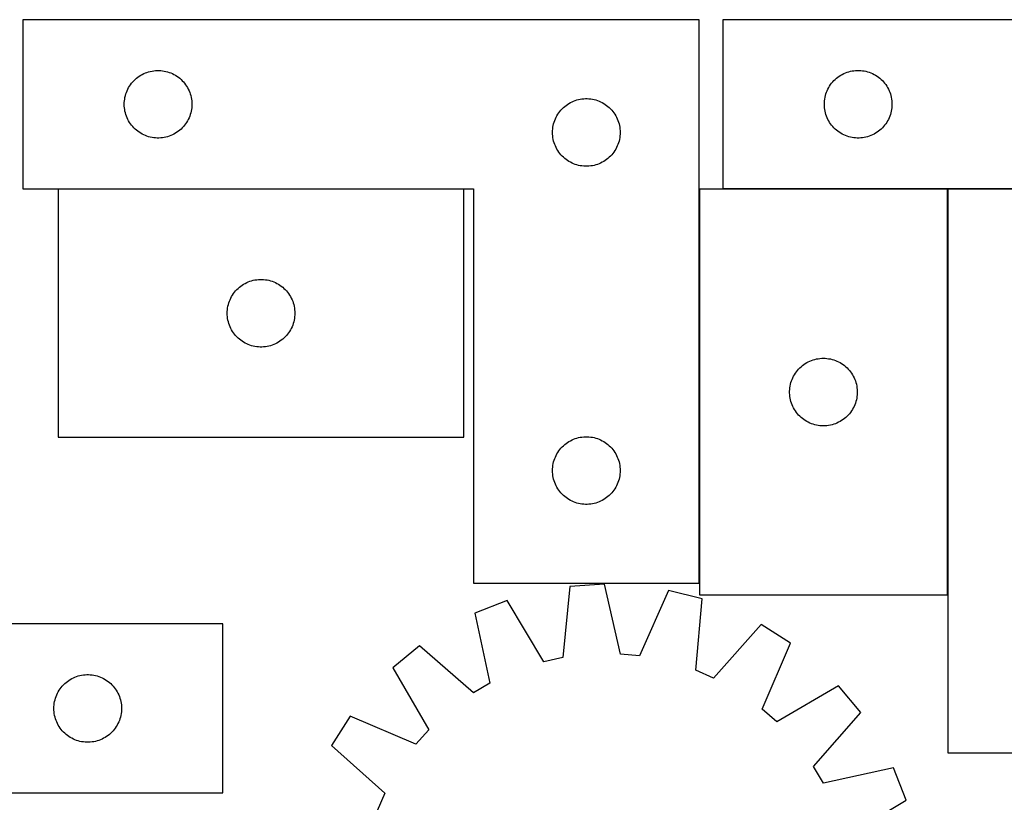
# Model space of a CAD drawing. Header units: millimetres. Extents: x 7 to 1493, y 7 to 2993.
# Tile 8 of 11: x 505 to 941, y 2646 to 2993. Entities that reach past the tile are written whole.
import ezdxf

# ---------------------------------------------------------------- set-up
doc = ezdxf.new("R2010")
doc.units = ezdxf.units.MM
doc.layers.add('COMMON', color=5, linetype='CONTINUOUS', true_color=0x0000ff)
doc.layers.add('CUT', color=7, linetype='CONTINUOUS', true_color=0x000000)

msp = doc.modelspace()

# ---------------------------------------------------------------- linework, layer by layer
at = {"layer": 'COMMON'}
for p, q in [((701.706006, 2918.366132), (521.706006, 2918.366132)), ((806.133042, 2918.285907), (806.133042, 2743.466132)), ((916.233043, 2918.385908), (816.633045, 2918.385908)), ((916.333044, 2738.285907), (916.333044, 2918.285907)), ((1016.433044, 2918.385908), (916.433044, 2918.385908))]:
    msp.add_line(p, q, dxfattribs=at)
at = {"layer": 'CUT'}
for p, q in [((806.033042, 2993.466132), (506.033042, 2993.466132)), ((506.033042, 2993.466132), (506.033042, 2918.466132)), ((806.033042, 2743.466132), (806.033042, 2993.466132)), ((1116.633045, 2993.485908), (816.633045, 2993.485908)), ((816.633045, 2993.485908), (816.633045, 2918.485908)), ((561.840757, 2970.36838), (562.587725, 2970.565098)), ((562.587725, 2970.565098), (563.34383, 2970.723101)), ((563.34383, 2970.723101), (564.107066, 2970.841972)), ((564.107066, 2970.841972), (564.87541, 2970.921395)), ((564.87541, 2970.921395), (565.646823, 2970.961159)), ((565.646823, 2970.961159), (566.41926, 2970.961159)), ((566.41926, 2970.961159), (567.190673, 2970.921395)), ((567.190673, 2970.921395), (567.959017, 2970.841972)), ((567.959017, 2970.841972), (568.722253, 2970.723101)), ((568.722253, 2970.723101), (569.478358, 2970.565098)), ((569.478358, 2970.565098), (570.225326, 2970.36838)), ((872.44076, 2970.388156), (873.187728, 2970.584873)), ((873.187728, 2970.584873), (873.943833, 2970.742877)), ((873.943833, 2970.742877), (874.707069, 2970.861748)), ((874.707069, 2970.861748), (875.475413, 2970.94117)), ((875.475413, 2970.94117), (876.246826, 2970.980935)), ((876.246826, 2970.980935), (877.019263, 2970.980935)), ((877.019263, 2970.980935), (877.790676, 2970.94117)), ((877.790676, 2970.94117), (878.55902, 2970.861748)), ((878.55902, 2970.861748), (879.322256, 2970.742877)), ((879.322256, 2970.742877), (880.078361, 2970.584873)), ((880.078361, 2970.584873), (880.825329, 2970.388156)), ((554.766063, 2965.868414), (555.290759, 2966.435294)), ((555.290759, 2966.435294), (555.843941, 2966.974413)), ((555.843941, 2966.974413), (556.424144, 2967.484339)), ((556.424144, 2967.484339), (557.029827, 2967.963721)), ((557.029827, 2967.963721), (557.659386, 2968.411287)), ((557.659386, 2968.411287), (558.31115, 2968.825852)), ((558.31115, 2968.825852), (558.98339, 2969.206314)), ((558.98339, 2969.206314), (559.674326, 2969.551666)), ((559.674326, 2969.551666), (560.382123, 2969.860992)), ((560.382123, 2969.860992), (561.104906, 2970.133471)), ((561.104906, 2970.133471), (561.840757, 2970.36838)), ((570.225326, 2970.36838), (570.961177, 2970.133471)), ((570.961177, 2970.133471), (571.68396, 2969.860992)), ((571.68396, 2969.860992), (572.391757, 2969.551666)), ((572.391757, 2969.551666), (573.082693, 2969.206314)), ((573.082693, 2969.206314), (573.754934, 2968.825852)), ((573.754934, 2968.825852), (574.406697, 2968.411287)), ((574.406697, 2968.411287), (575.036256, 2967.963721)), ((575.036256, 2967.963721), (575.641939, 2967.484339)), ((575.641939, 2967.484339), (576.222142, 2966.974413)), ((576.222142, 2966.974413), (576.775324, 2966.435294)), ((576.775324, 2966.435294), (577.300021, 2965.868414)), ((865.366066, 2965.888189), (865.890762, 2966.45507)), ((865.890762, 2966.45507), (866.443944, 2966.994188)), ((866.443944, 2966.994188), (867.024147, 2967.504114)), ((867.024147, 2967.504114), (867.62983, 2967.983496)), ((867.62983, 2967.983496), (868.259389, 2968.431063)), ((868.259389, 2968.431063), (868.911153, 2968.845627)), ((868.911153, 2968.845627), (869.583393, 2969.226089)), ((869.583393, 2969.226089), (870.274329, 2969.571441)), ((870.274329, 2969.571441), (870.982126, 2969.880767)), ((870.982126, 2969.880767), (871.704909, 2970.153246)), ((871.704909, 2970.153246), (872.44076, 2970.388156)), ((880.825329, 2970.388156), (881.56118, 2970.153246)), ((881.56118, 2970.153246), (882.283963, 2969.880767)), ((882.283963, 2969.880767), (882.99176, 2969.571441)), ((882.99176, 2969.571441), (883.682696, 2969.226089)), ((883.682696, 2969.226089), (884.354937, 2968.845627)), ((884.354937, 2968.845627), (885.0067, 2968.431063)), ((885.0067, 2968.431063), (885.636259, 2967.983496)), ((885.636259, 2967.983496), (886.241942, 2967.504114)), ((886.241942, 2967.504114), (886.822145, 2966.994188)), ((886.822145, 2966.994188), (887.375327, 2966.45507)), ((887.375327, 2966.45507), (887.900024, 2965.888189)), ((551.997289, 2961.257413), (552.288288, 2961.972941)), ((552.288288, 2961.972941), (552.615735, 2962.672539)), ((552.615735, 2962.672539), (552.978763, 2963.354353)), ((552.978763, 2963.354353), (553.376408, 2964.016575)), ((553.376408, 2964.016575), (553.807616, 2964.657449)), ((553.807616, 2964.657449), (554.271244, 2965.275274)), ((554.271244, 2965.275274), (554.766063, 2965.868414)), ((577.300021, 2965.868414), (577.794839, 2965.275274)), ((577.794839, 2965.275274), (578.258467, 2964.657449)), ((578.258467, 2964.657449), (578.689675, 2964.016575)), ((578.689675, 2964.016575), (579.08732, 2963.354353)), ((579.08732, 2963.354353), (579.450348, 2962.672539)), ((579.450348, 2962.672539), (579.777795, 2961.972941)), ((579.777795, 2961.972941), (580.068794, 2961.257413)), ((862.597292, 2961.277189), (862.888291, 2961.992716)), ((862.888291, 2961.992716), (863.215738, 2962.692314)), ((863.215738, 2962.692314), (863.578766, 2963.374129)), ((863.578766, 2963.374129), (863.976411, 2964.03635)), ((863.976411, 2964.03635), (864.407619, 2964.677224)), ((864.407619, 2964.677224), (864.871247, 2965.29505)), ((864.871247, 2965.29505), (865.366066, 2965.888189)), ((887.900024, 2965.888189), (888.394842, 2965.29505)), ((888.394842, 2965.29505), (888.85847, 2964.677224)), ((888.85847, 2964.677224), (889.289678, 2964.03635)), ((889.289678, 2964.03635), (889.687323, 2963.374129)), ((889.687323, 2963.374129), (890.050351, 2962.692314)), ((890.050351, 2962.692314), (890.377798, 2961.992716)), ((890.377798, 2961.992716), (890.668797, 2961.277189)), ((551.05293, 2956.738313), (551.112543, 2957.508447)), ((551.112543, 2957.508447), (551.211723, 2958.274491)), ((551.211723, 2958.274491), (551.350206, 2959.034413)), ((551.350206, 2959.034413), (551.527626, 2959.786199)), ((551.527626, 2959.786199), (551.743511, 2960.527855)), ((551.743511, 2960.527855), (551.997289, 2961.257413)), ((580.068794, 2961.257413), (580.322572, 2960.527855)), ((580.322572, 2960.527855), (580.538457, 2959.786199)), ((580.538457, 2959.786199), (580.715877, 2959.034413)), ((580.715877, 2959.034413), (580.85436, 2958.274491)), ((580.85436, 2958.274491), (580.95354, 2957.508447)), ((580.95354, 2957.508447), (581.013153, 2956.738313)), ((750.382123, 2957.360992), (751.104906, 2957.633471)), ((751.104906, 2957.633471), (751.840757, 2957.86838)), ((751.840757, 2957.86838), (752.587725, 2958.065098)), ((752.587725, 2958.065098), (753.34383, 2958.223101)), ((753.34383, 2958.223101), (754.107066, 2958.341972)), ((754.107066, 2958.341972), (754.87541, 2958.421395)), ((754.87541, 2958.421395), (755.646823, 2958.461159)), ((755.646823, 2958.461159), (756.41926, 2958.461159)), ((756.41926, 2958.461159), (757.190673, 2958.421395)), ((757.190673, 2958.421395), (757.959017, 2958.341972)), ((757.959017, 2958.341972), (758.722253, 2958.223101)), ((758.722253, 2958.223101), (759.478358, 2958.065098)), ((759.478358, 2958.065098), (760.225326, 2957.86838)), ((760.225326, 2957.86838), (760.961177, 2957.633471)), ((760.961177, 2957.633471), (761.68396, 2957.360992)), ((861.652933, 2956.758089), (861.712546, 2957.528222)), ((861.712546, 2957.528222), (861.811726, 2958.294266)), ((861.811726, 2958.294266), (861.950209, 2959.054189)), ((861.950209, 2959.054189), (862.127629, 2959.805974)), ((862.127629, 2959.805974), (862.343514, 2960.54763)), ((862.343514, 2960.54763), (862.597292, 2961.277189)), ((890.668797, 2961.277189), (890.922575, 2960.54763)), ((890.922575, 2960.54763), (891.13846, 2959.805974)), ((891.13846, 2959.805974), (891.31588, 2959.054189)), ((891.31588, 2959.054189), (891.454363, 2958.294266)), ((891.454363, 2958.294266), (891.553543, 2957.528222)), ((891.553543, 2957.528222), (891.613156, 2956.758089)), ((551.033042, 2955.966132), (551.05293, 2956.738313)), ((551.05293, 2955.193951), (551.033042, 2955.966132)), ((551.112543, 2954.423817), (551.05293, 2955.193951)), ((551.211723, 2953.657773), (551.112543, 2954.423817)), ((551.350206, 2952.897851), (551.211723, 2953.657773)), ((580.85436, 2953.657773), (580.715877, 2952.897851)), ((580.95354, 2954.423817), (580.85436, 2953.657773)), ((581.013153, 2955.193951), (580.95354, 2954.423817)), ((581.013153, 2956.738313), (581.033042, 2955.966132)), ((581.033042, 2955.966132), (581.013153, 2955.193951)), ((744.271244, 2952.775274), (744.766063, 2953.368414)), ((744.766063, 2953.368414), (745.290759, 2953.935294)), ((745.290759, 2953.935294), (745.843941, 2954.474413)), ((745.843941, 2954.474413), (746.424144, 2954.984339)), ((746.424144, 2954.984339), (747.029827, 2955.463721)), ((747.029827, 2955.463721), (747.659386, 2955.911287)), ((747.659386, 2955.911287), (748.31115, 2956.325852)), ((748.31115, 2956.325852), (748.98339, 2956.706314)), ((748.98339, 2956.706314), (749.674326, 2957.051666)), ((749.674326, 2957.051666), (750.382123, 2957.360992)), ((761.68396, 2957.360992), (762.391757, 2957.051666)), ((762.391757, 2957.051666), (763.082693, 2956.706314)), ((763.082693, 2956.706314), (763.754934, 2956.325852)), ((763.754934, 2956.325852), (764.406697, 2955.911287)), ((764.406697, 2955.911287), (765.036256, 2955.463721)), ((765.036256, 2955.463721), (765.641939, 2954.984339)), ((765.641939, 2954.984339), (766.222142, 2954.474413)), ((766.222142, 2954.474413), (766.775324, 2953.935294)), ((766.775324, 2953.935294), (767.300021, 2953.368414)), ((767.300021, 2953.368414), (767.794839, 2952.775274)), ((861.633045, 2955.985908), (861.652933, 2956.758089)), ((861.652933, 2955.213726), (861.633045, 2955.985908)), ((861.712546, 2954.443593), (861.652933, 2955.213726)), ((861.811726, 2953.677549), (861.712546, 2954.443593)), ((861.950209, 2952.917627), (861.811726, 2953.677549)), ((891.454363, 2953.677549), (891.31588, 2952.917627)), ((891.553543, 2954.443593), (891.454363, 2953.677549)), ((891.613156, 2955.213726), (891.553543, 2954.443593)), ((891.613156, 2956.758089), (891.633045, 2955.985908)), ((891.633045, 2955.985908), (891.613156, 2955.213726)), ((551.527626, 2952.146065), (551.350206, 2952.897851)), ((551.743511, 2951.40441), (551.527626, 2952.146065)), ((551.997289, 2950.674851), (551.743511, 2951.40441)), ((552.288288, 2949.959324), (551.997289, 2950.674851)), ((552.615735, 2949.259725), (552.288288, 2949.959324)), ((552.978763, 2948.577911), (552.615735, 2949.259725)), ((579.450348, 2949.259725), (579.08732, 2948.577911)), ((579.777795, 2949.959324), (579.450348, 2949.259725)), ((580.068794, 2950.674851), (579.777795, 2949.959324)), ((580.322572, 2951.40441), (580.068794, 2950.674851)), ((580.538457, 2952.146065), (580.322572, 2951.40441)), ((580.715877, 2952.897851), (580.538457, 2952.146065)), ((741.743511, 2948.027855), (741.997289, 2948.757413)), ((741.997289, 2948.757413), (742.288288, 2949.472941)), ((742.288288, 2949.472941), (742.615735, 2950.172539)), ((742.615735, 2950.172539), (742.978763, 2950.854353)), ((742.978763, 2950.854353), (743.376408, 2951.516575)), ((743.376408, 2951.516575), (743.807616, 2952.157449)), ((743.807616, 2952.157449), (744.271244, 2952.775274)), ((767.794839, 2952.775274), (768.258467, 2952.157449)), ((768.258467, 2952.157449), (768.689675, 2951.516575)), ((768.689675, 2951.516575), (769.08732, 2950.854353)), ((769.08732, 2950.854353), (769.450348, 2950.172539)), ((769.450348, 2950.172539), (769.777795, 2949.472941)), ((769.777795, 2949.472941), (770.068794, 2948.757413)), ((770.068794, 2948.757413), (770.322572, 2948.027855)), ((862.127629, 2952.165841), (861.950209, 2952.917627)), ((862.343514, 2951.424185), (862.127629, 2952.165841)), ((862.597292, 2950.694626), (862.343514, 2951.424185)), ((862.888291, 2949.979099), (862.597292, 2950.694626)), ((863.215738, 2949.279501), (862.888291, 2949.979099)), ((863.578766, 2948.597686), (863.215738, 2949.279501)), ((890.050351, 2949.279501), (889.687323, 2948.597686)), ((890.377798, 2949.979099), (890.050351, 2949.279501)), ((890.668797, 2950.694626), (890.377798, 2949.979099)), ((890.922575, 2951.424185), (890.668797, 2950.694626)), ((891.13846, 2952.165841), (890.922575, 2951.424185)), ((891.31588, 2952.917627), (891.13846, 2952.165841)), ((553.376408, 2947.915689), (552.978763, 2948.577911)), ((553.807616, 2947.274816), (553.376408, 2947.915689)), ((554.271244, 2946.65699), (553.807616, 2947.274816)), ((554.766063, 2946.06385), (554.271244, 2946.65699)), ((555.290759, 2945.49697), (554.766063, 2946.06385)), ((555.843941, 2944.957852), (555.290759, 2945.49697)), ((556.424144, 2944.447925), (555.843941, 2944.957852)), ((557.029827, 2943.968543), (556.424144, 2944.447925)), ((575.641939, 2944.447925), (575.036256, 2943.968543)), ((576.222142, 2944.957852), (575.641939, 2944.447925)), ((576.775324, 2945.49697), (576.222142, 2944.957852)), ((577.300021, 2946.06385), (576.775324, 2945.49697)), ((577.794839, 2946.65699), (577.300021, 2946.06385)), ((578.258467, 2947.274816), (577.794839, 2946.65699)), ((578.689675, 2947.915689), (578.258467, 2947.274816)), ((579.08732, 2948.577911), (578.689675, 2947.915689)), ((741.05293, 2944.238313), (741.112543, 2945.008447)), ((741.112543, 2945.008447), (741.211723, 2945.774491)), ((741.211723, 2945.774491), (741.350206, 2946.534413)), ((741.350206, 2946.534413), (741.527626, 2947.286199)), ((741.527626, 2947.286199), (741.743511, 2948.027855)), ((770.322572, 2948.027855), (770.538457, 2947.286199)), ((770.538457, 2947.286199), (770.715877, 2946.534413)), ((770.715877, 2946.534413), (770.85436, 2945.774491)), ((770.85436, 2945.774491), (770.95354, 2945.008447)), ((770.95354, 2945.008447), (771.013153, 2944.238313)), ((863.976411, 2947.935465), (863.578766, 2948.597686)), ((864.407619, 2947.294591), (863.976411, 2947.935465)), ((864.871247, 2946.676765), (864.407619, 2947.294591)), ((865.366066, 2946.083626), (864.871247, 2946.676765)), ((865.890762, 2945.516745), (865.366066, 2946.083626)), ((866.443944, 2944.977627), (865.890762, 2945.516745)), ((867.024147, 2944.467701), (866.443944, 2944.977627)), ((867.62983, 2943.988319), (867.024147, 2944.467701)), ((886.241942, 2944.467701), (885.636259, 2943.988319)), ((886.822145, 2944.977627), (886.241942, 2944.467701)), ((887.375327, 2945.516745), (886.822145, 2944.977627)), ((887.900024, 2946.083626), (887.375327, 2945.516745)), ((888.394842, 2946.676765), (887.900024, 2946.083626)), ((888.85847, 2947.294591), (888.394842, 2946.676765)), ((889.289678, 2947.935465), (888.85847, 2947.294591)), ((889.687323, 2948.597686), (889.289678, 2947.935465)), ((557.659386, 2943.520977), (557.029827, 2943.968543)), ((558.31115, 2943.106413), (557.659386, 2943.520977)), ((558.98339, 2942.72595), (558.31115, 2943.106413)), ((559.674326, 2942.380598), (558.98339, 2942.72595)), ((560.382123, 2942.071273), (559.674326, 2942.380598)), ((561.104906, 2941.798794), (560.382123, 2942.071273)), ((561.840757, 2941.563884), (561.104906, 2941.798794)), ((562.587725, 2941.367167), (561.840757, 2941.563884)), ((563.34383, 2941.209163), (562.587725, 2941.367167)), ((564.107066, 2941.090292), (563.34383, 2941.209163)), ((564.87541, 2941.010869), (564.107066, 2941.090292)), ((565.646823, 2940.971105), (564.87541, 2941.010869)), ((566.41926, 2940.971105), (565.646823, 2940.971105)), ((567.190673, 2941.010869), (566.41926, 2940.971105)), ((567.959017, 2941.090292), (567.190673, 2941.010869)), ((568.722253, 2941.209163), (567.959017, 2941.090292)), ((569.478358, 2941.367167), (568.722253, 2941.209163)), ((570.225326, 2941.563884), (569.478358, 2941.367167)), ((570.961177, 2941.798794), (570.225326, 2941.563884)), ((571.68396, 2942.071273), (570.961177, 2941.798794)), ((572.391757, 2942.380598), (571.68396, 2942.071273)), ((573.082693, 2942.72595), (572.391757, 2942.380598)), ((573.754934, 2943.106413), (573.082693, 2942.72595)), ((574.406697, 2943.520977), (573.754934, 2943.106413)), ((575.036256, 2943.968543), (574.406697, 2943.520977)), ((741.033042, 2943.466132), (741.05293, 2944.238313)), ((741.05293, 2942.693951), (741.033042, 2943.466132)), ((741.112543, 2941.923817), (741.05293, 2942.693951)), ((741.211723, 2941.157773), (741.112543, 2941.923817)), ((741.350206, 2940.397851), (741.211723, 2941.157773)), ((741.527626, 2939.646065), (741.350206, 2940.397851)), ((770.715877, 2940.397851), (770.538457, 2939.646065)), ((770.85436, 2941.157773), (770.715877, 2940.397851)), ((770.95354, 2941.923817), (770.85436, 2941.157773)), ((771.013153, 2942.693951), (770.95354, 2941.923817)), ((771.013153, 2944.238313), (771.033042, 2943.466132)), ((771.033042, 2943.466132), (771.013153, 2942.693951)), ((868.259389, 2943.540752), (867.62983, 2943.988319)), ((868.911153, 2943.126188), (868.259389, 2943.540752)), ((869.583393, 2942.745726), (868.911153, 2943.126188)), ((870.274329, 2942.400374), (869.583393, 2942.745726)), ((870.982126, 2942.091048), (870.274329, 2942.400374)), ((871.704909, 2941.818569), (870.982126, 2942.091048)), ((872.44076, 2941.583659), (871.704909, 2941.818569)), ((873.187728, 2941.386942), (872.44076, 2941.583659)), ((873.943833, 2941.228938), (873.187728, 2941.386942)), ((874.707069, 2941.110067), (873.943833, 2941.228938)), ((875.475413, 2941.030645), (874.707069, 2941.110067)), ((876.246826, 2940.99088), (875.475413, 2941.030645)), ((877.019263, 2940.99088), (876.246826, 2940.99088)), ((877.790676, 2941.030645), (877.019263, 2940.99088)), ((878.55902, 2941.110067), (877.790676, 2941.030645)), ((879.322256, 2941.228938), (878.55902, 2941.110067)), ((880.078361, 2941.386942), (879.322256, 2941.228938)), ((880.825329, 2941.583659), (880.078361, 2941.386942)), ((881.56118, 2941.818569), (880.825329, 2941.583659)), ((882.283963, 2942.091048), (881.56118, 2941.818569)), ((882.99176, 2942.400374), (882.283963, 2942.091048)), ((883.682696, 2942.745726), (882.99176, 2942.400374)), ((884.354937, 2943.126188), (883.682696, 2942.745726)), ((885.0067, 2943.540752), (884.354937, 2943.126188)), ((885.636259, 2943.988319), (885.0067, 2943.540752)), ((741.743511, 2938.90441), (741.527626, 2939.646065)), ((741.997289, 2938.174851), (741.743511, 2938.90441)), ((742.288288, 2937.459324), (741.997289, 2938.174851)), ((742.615735, 2936.759725), (742.288288, 2937.459324)), ((742.978763, 2936.077911), (742.615735, 2936.759725)), ((743.376408, 2935.415689), (742.978763, 2936.077911)), ((769.08732, 2936.077911), (768.689675, 2935.415689)), ((769.450348, 2936.759725), (769.08732, 2936.077911)), ((769.777795, 2937.459324), (769.450348, 2936.759725)), ((770.068794, 2938.174851), (769.777795, 2937.459324)), ((770.322572, 2938.90441), (770.068794, 2938.174851)), ((770.538457, 2939.646065), (770.322572, 2938.90441)), ((743.807616, 2934.774816), (743.376408, 2935.415689)), ((744.271244, 2934.15699), (743.807616, 2934.774816)), ((744.766063, 2933.56385), (744.271244, 2934.15699)), ((745.290759, 2932.99697), (744.766063, 2933.56385)), ((745.843941, 2932.457852), (745.290759, 2932.99697)), ((746.424144, 2931.947925), (745.843941, 2932.457852)), ((747.029827, 2931.468543), (746.424144, 2931.947925)), ((747.659386, 2931.020977), (747.029827, 2931.468543)), ((765.036256, 2931.468543), (764.406697, 2931.020977)), ((765.641939, 2931.947925), (765.036256, 2931.468543)), ((766.222142, 2932.457852), (765.641939, 2931.947925)), ((766.775324, 2932.99697), (766.222142, 2932.457852)), ((767.300021, 2933.56385), (766.775324, 2932.99697)), ((767.794839, 2934.15699), (767.300021, 2933.56385)), ((768.258467, 2934.774816), (767.794839, 2934.15699)), ((768.689675, 2935.415689), (768.258467, 2934.774816)), ((748.31115, 2930.606413), (747.659386, 2931.020977)), ((748.98339, 2930.22595), (748.31115, 2930.606413)), ((749.674326, 2929.880598), (748.98339, 2930.22595)), ((750.382123, 2929.571273), (749.674326, 2929.880598)), ((751.104906, 2929.298794), (750.382123, 2929.571273)), ((751.840757, 2929.063884), (751.104906, 2929.298794)), ((752.587725, 2928.867167), (751.840757, 2929.063884)), ((753.34383, 2928.709163), (752.587725, 2928.867167)), ((754.107066, 2928.590292), (753.34383, 2928.709163)), ((754.87541, 2928.510869), (754.107066, 2928.590292)), ((755.646823, 2928.471105), (754.87541, 2928.510869)), ((756.41926, 2928.471105), (755.646823, 2928.471105)), ((757.190673, 2928.510869), (756.41926, 2928.471105)), ((757.959017, 2928.590292), (757.190673, 2928.510869)), ((758.722253, 2928.709163), (757.959017, 2928.590292)), ((759.478358, 2928.867167), (758.722253, 2928.709163)), ((760.225326, 2929.063884), (759.478358, 2928.867167)), ((760.961177, 2929.298794), (760.225326, 2929.063884)), ((761.68396, 2929.571273), (760.961177, 2929.298794)), ((762.391757, 2929.880598), (761.68396, 2929.571273)), ((763.082693, 2930.22595), (762.391757, 2929.880598)), ((763.754934, 2930.606413), (763.082693, 2930.22595)), ((764.406697, 2931.020977), (763.754934, 2930.606413)), ((506.033042, 2918.466132), (706.033042, 2918.466132)), ((701.706006, 2918.266131), (521.706006, 2918.266131)), ((521.706006, 2918.266131), (521.706006, 2808.266131)), ((701.706006, 2808.266131), (701.706006, 2918.266131)), ((706.033042, 2918.466132), (706.033042, 2743.466132)), ((806.233043, 2918.285907), (806.233043, 2738.285907)), ((916.233043, 2918.285907), (806.233043, 2918.285907)), ((816.633045, 2918.485908), (1016.633045, 2918.485908)), ((916.233043, 2738.285907), (916.233043, 2918.285907)), ((1016.433044, 2918.285907), (916.433044, 2918.285907)), ((916.433044, 2918.285907), (916.433044, 2668.285907)), ((601.516906, 2874.274412), (602.097109, 2874.784338)), ((602.097109, 2874.784338), (602.702792, 2875.26372)), ((602.702792, 2875.26372), (603.33235, 2875.711286)), ((603.33235, 2875.711286), (603.984114, 2876.125851)), ((603.984114, 2876.125851), (604.656355, 2876.506313)), ((604.656355, 2876.506313), (605.34729, 2876.851665)), ((605.34729, 2876.851665), (606.055088, 2877.160991)), ((606.055088, 2877.160991), (606.77787, 2877.43347)), ((606.77787, 2877.43347), (607.513722, 2877.668379)), ((607.513722, 2877.668379), (608.26069, 2877.865097)), ((608.26069, 2877.865097), (609.016795, 2878.0231)), ((609.016795, 2878.0231), (609.780031, 2878.141971)), ((609.780031, 2878.141971), (610.548374, 2878.221394)), ((610.548374, 2878.221394), (611.319788, 2878.261158)), ((611.319788, 2878.261158), (612.092225, 2878.261158)), ((612.092225, 2878.261158), (612.863638, 2878.221394)), ((612.863638, 2878.221394), (613.631982, 2878.141971)), ((613.631982, 2878.141971), (614.395218, 2878.0231)), ((614.395218, 2878.0231), (615.151322, 2877.865097)), ((615.151322, 2877.865097), (615.898291, 2877.668379)), ((615.898291, 2877.668379), (616.634142, 2877.43347)), ((616.634142, 2877.43347), (617.356925, 2877.160991)), ((617.356925, 2877.160991), (618.064722, 2876.851665)), ((618.064722, 2876.851665), (618.755657, 2876.506313)), ((618.755657, 2876.506313), (619.427898, 2876.125851)), ((619.427898, 2876.125851), (620.079662, 2875.711286)), ((620.079662, 2875.711286), (620.70922, 2875.26372)), ((620.70922, 2875.26372), (621.314904, 2874.784338)), ((621.314904, 2874.784338), (621.895106, 2874.274412)), ((598.2887, 2869.972538), (598.651728, 2870.654352)), ((598.651728, 2870.654352), (599.049373, 2871.316574)), ((599.049373, 2871.316574), (599.480581, 2871.957448)), ((599.480581, 2871.957448), (599.944209, 2872.575273)), ((599.944209, 2872.575273), (600.439027, 2873.168413)), ((600.439027, 2873.168413), (600.963723, 2873.735293)), ((600.963723, 2873.735293), (601.516906, 2874.274412)), ((621.895106, 2874.274412), (622.448289, 2873.735293)), ((622.448289, 2873.735293), (622.972985, 2873.168413)), ((622.972985, 2873.168413), (623.467803, 2872.575273)), ((623.467803, 2872.575273), (623.931431, 2871.957448)), ((623.931431, 2871.957448), (624.36264, 2871.316574)), ((624.36264, 2871.316574), (624.760285, 2870.654352)), ((624.760285, 2870.654352), (625.123312, 2869.972538)), ((596.884688, 2865.57449), (597.023171, 2866.334412)), ((597.023171, 2866.334412), (597.20059, 2867.086198)), ((597.20059, 2867.086198), (597.416475, 2867.827854)), ((597.416475, 2867.827854), (597.670254, 2868.557412)), ((597.670254, 2868.557412), (597.961253, 2869.27294)), ((597.961253, 2869.27294), (598.2887, 2869.972538)), ((625.123312, 2869.972538), (625.45076, 2869.27294)), ((625.45076, 2869.27294), (625.741758, 2868.557412)), ((625.741758, 2868.557412), (625.995537, 2867.827854)), ((625.995537, 2867.827854), (626.211422, 2867.086198)), ((626.211422, 2867.086198), (626.388841, 2866.334412)), ((626.388841, 2866.334412), (626.527325, 2865.57449)), ((596.706006, 2863.266131), (596.725895, 2864.038312)), ((596.725895, 2862.49395), (596.706006, 2863.266131)), ((596.725895, 2864.038312), (596.785508, 2864.808446)), ((596.785508, 2861.723816), (596.725895, 2862.49395)), ((596.785508, 2864.808446), (596.884688, 2865.57449)), ((596.884688, 2860.957772), (596.785508, 2861.723816)), ((626.527325, 2865.57449), (626.626504, 2864.808446)), ((626.626504, 2861.723816), (626.527325, 2860.957772)), ((626.626504, 2864.808446), (626.686118, 2864.038312)), ((626.686118, 2862.49395), (626.626504, 2861.723816)), ((626.686118, 2864.038312), (626.706006, 2863.266131)), ((626.706006, 2863.266131), (626.686118, 2862.49395)), ((597.023171, 2860.19785), (596.884688, 2860.957772)), ((597.20059, 2859.446064), (597.023171, 2860.19785)), ((597.416475, 2858.704409), (597.20059, 2859.446064)), ((597.670254, 2857.97485), (597.416475, 2858.704409)), ((597.961253, 2857.259323), (597.670254, 2857.97485)), ((598.2887, 2856.559724), (597.961253, 2857.259323)), ((625.45076, 2857.259323), (625.123312, 2856.559724)), ((625.741758, 2857.97485), (625.45076, 2857.259323)), ((625.995537, 2858.704409), (625.741758, 2857.97485)), ((626.211422, 2859.446064), (625.995537, 2858.704409)), ((626.388841, 2860.19785), (626.211422, 2859.446064)), ((626.527325, 2860.957772), (626.388841, 2860.19785)), ((598.651728, 2855.87791), (598.2887, 2856.559724)), ((599.049373, 2855.215688), (598.651728, 2855.87791)), ((599.480581, 2854.574815), (599.049373, 2855.215688)), ((599.944209, 2853.956989), (599.480581, 2854.574815)), ((600.439027, 2853.363849), (599.944209, 2853.956989)), ((600.963723, 2852.796969), (600.439027, 2853.363849)), ((601.516906, 2852.257851), (600.963723, 2852.796969)), ((622.448289, 2852.796969), (621.895106, 2852.257851)), ((622.972985, 2853.363849), (622.448289, 2852.796969)), ((623.467803, 2853.956989), (622.972985, 2853.363849)), ((623.931431, 2854.574815), (623.467803, 2853.956989)), ((624.36264, 2855.215688), (623.931431, 2854.574815)), ((624.760285, 2855.87791), (624.36264, 2855.215688)), ((625.123312, 2856.559724), (624.760285, 2855.87791)), ((602.097109, 2851.747924), (601.516906, 2852.257851)), ((602.702792, 2851.268542), (602.097109, 2851.747924)), ((603.33235, 2850.820976), (602.702792, 2851.268542)), ((603.984114, 2850.406412), (603.33235, 2850.820976)), ((604.656355, 2850.025949), (603.984114, 2850.406412)), ((605.34729, 2849.680597), (604.656355, 2850.025949)), ((606.055088, 2849.371272), (605.34729, 2849.680597)), ((606.77787, 2849.098793), (606.055088, 2849.371272)), ((607.513722, 2848.863883), (606.77787, 2849.098793)), ((608.26069, 2848.667166), (607.513722, 2848.863883)), ((609.016795, 2848.509162), (608.26069, 2848.667166)), ((609.780031, 2848.390291), (609.016795, 2848.509162)), ((610.548374, 2848.310868), (609.780031, 2848.390291)), ((611.319788, 2848.271104), (610.548374, 2848.310868)), ((612.092225, 2848.271104), (611.319788, 2848.271104)), ((612.863638, 2848.310868), (612.092225, 2848.271104)), ((613.631982, 2848.390291), (612.863638, 2848.310868)), ((614.395218, 2848.509162), (613.631982, 2848.390291)), ((615.151322, 2848.667166), (614.395218, 2848.509162)), ((615.898291, 2848.863883), (615.151322, 2848.667166)), ((616.634142, 2849.098793), (615.898291, 2848.863883)), ((617.356925, 2849.371272), (616.634142, 2849.098793)), ((618.064722, 2849.680597), (617.356925, 2849.371272)), ((618.755657, 2850.025949), (618.064722, 2849.680597)), ((619.427898, 2850.406412), (618.755657, 2850.025949)), ((620.079662, 2850.820976), (619.427898, 2850.406412)), ((620.70922, 2851.268542), (620.079662, 2850.820976)), ((621.314904, 2851.747924), (620.70922, 2851.268542)), ((621.895106, 2852.257851), (621.314904, 2851.747924)), ((850.76388, 2839.028189), (851.330761, 2839.552885)), ((851.330761, 2839.552885), (851.9239, 2840.047704)), ((851.9239, 2840.047704), (852.541726, 2840.511332)), ((852.541726, 2840.511332), (853.1826, 2840.94254)), ((853.1826, 2840.94254), (853.844822, 2841.340185)), ((853.844822, 2841.340185), (854.526636, 2841.703213)), ((854.526636, 2841.703213), (855.226234, 2842.03066)), ((855.226234, 2842.03066), (855.941761, 2842.321659)), ((855.941761, 2842.321659), (856.67132, 2842.575437)), ((856.67132, 2842.575437), (857.412976, 2842.791322)), ((857.412976, 2842.791322), (858.164762, 2842.968742)), ((858.164762, 2842.968742), (858.924684, 2843.107225)), ((858.924684, 2843.107225), (859.690728, 2843.206405)), ((859.690728, 2843.206405), (860.460861, 2843.266018)), ((860.460861, 2843.266018), (861.233043, 2843.285907)), ((861.233043, 2843.285907), (862.005224, 2843.266018)), ((862.005224, 2843.266018), (862.775358, 2843.206405)), ((862.775358, 2843.206405), (863.541401, 2843.107225)), ((863.541401, 2843.107225), (864.301324, 2842.968742)), ((864.301324, 2842.968742), (865.053109, 2842.791322)), ((865.053109, 2842.791322), (865.794765, 2842.575437)), ((865.794765, 2842.575437), (866.524324, 2842.321659)), ((866.524324, 2842.321659), (867.239851, 2842.03066)), ((867.239851, 2842.03066), (867.939449, 2841.703213)), ((867.939449, 2841.703213), (868.621264, 2841.340185)), ((868.621264, 2841.340185), (869.283485, 2840.94254)), ((869.283485, 2840.94254), (869.924359, 2840.511332)), ((869.924359, 2840.511332), (870.542185, 2840.047704)), ((870.542185, 2840.047704), (871.135324, 2839.552885)), ((871.135324, 2839.552885), (871.702205, 2839.028189)), ((847.647509, 2834.644622), (847.992861, 2835.335558)), ((847.992861, 2835.335558), (848.373323, 2836.007799)), ((848.373323, 2836.007799), (848.787887, 2836.659562)), ((848.787887, 2836.659562), (849.235454, 2837.289121)), ((849.235454, 2837.289121), (849.714836, 2837.894804)), ((849.714836, 2837.894804), (850.224762, 2838.475007)), ((850.224762, 2838.475007), (850.76388, 2839.028189)), ((871.702205, 2839.028189), (872.241323, 2838.475007)), ((872.241323, 2838.475007), (872.751249, 2837.894804)), ((872.751249, 2837.894804), (873.230631, 2837.289121)), ((873.230631, 2837.289121), (873.678198, 2836.659562)), ((873.678198, 2836.659562), (874.092762, 2836.007799)), ((874.092762, 2836.007799), (874.473225, 2835.335558)), ((874.473225, 2835.335558), (874.818576, 2834.644622)), ((846.357202, 2830.211882), (846.476073, 2830.975118)), ((846.476073, 2830.975118), (846.634077, 2831.731223)), ((846.634077, 2831.731223), (846.830794, 2832.478191)), ((846.830794, 2832.478191), (847.065704, 2833.214042)), ((847.065704, 2833.214042), (847.338183, 2833.936825)), ((847.338183, 2833.936825), (847.647509, 2834.644622)), ((874.818576, 2834.644622), (875.127902, 2833.936825)), ((875.127902, 2833.936825), (875.400381, 2833.214042)), ((875.400381, 2833.214042), (875.635291, 2832.478191)), ((875.635291, 2832.478191), (875.832008, 2831.731223)), ((875.832008, 2831.731223), (875.990012, 2830.975118)), ((875.990012, 2830.975118), (876.108883, 2830.211882)), ((846.238016, 2828.672125), (846.27778, 2829.443538)), ((846.238016, 2827.899688), (846.238016, 2828.672125)), ((846.27778, 2827.128275), (846.238016, 2827.899688)), ((846.27778, 2829.443538), (846.357202, 2830.211882)), ((846.357202, 2826.359931), (846.27778, 2827.128275)), ((876.108883, 2830.211882), (876.188305, 2829.443538)), ((876.188305, 2827.128275), (876.108883, 2826.359931)), ((876.188305, 2829.443538), (876.22807, 2828.672125)), ((876.22807, 2827.899688), (876.188305, 2827.128275)), ((876.22807, 2828.672125), (876.22807, 2827.899688)), ((846.476073, 2825.596695), (846.357202, 2826.359931)), ((846.634077, 2824.84059), (846.476073, 2825.596695)), ((846.830794, 2824.093622), (846.634077, 2824.84059)), ((847.065704, 2823.357771), (846.830794, 2824.093622)), ((847.338183, 2822.634988), (847.065704, 2823.357771)), ((847.647509, 2821.927191), (847.338183, 2822.634988)), ((875.127902, 2822.634988), (874.818576, 2821.927191)), ((875.400381, 2823.357771), (875.127902, 2822.634988)), ((875.635291, 2824.093622), (875.400381, 2823.357771)), ((875.832008, 2824.84059), (875.635291, 2824.093622)), ((875.990012, 2825.596695), (875.832008, 2824.84059)), ((876.108883, 2826.359931), (875.990012, 2825.596695)), ((847.992861, 2821.236255), (847.647509, 2821.927191)), ((848.373323, 2820.564014), (847.992861, 2821.236255)), ((848.787887, 2819.912251), (848.373323, 2820.564014)), ((849.235454, 2819.282692), (848.787887, 2819.912251)), ((849.714836, 2818.677009), (849.235454, 2819.282692)), ((850.224762, 2818.096806), (849.714836, 2818.677009)), ((850.76388, 2817.543624), (850.224762, 2818.096806)), ((872.241323, 2818.096806), (871.702205, 2817.543624)), ((872.751249, 2818.677009), (872.241323, 2818.096806)), ((873.230631, 2819.282692), (872.751249, 2818.677009)), ((873.678198, 2819.912251), (873.230631, 2819.282692)), ((874.092762, 2820.564014), (873.678198, 2819.912251)), ((874.473225, 2821.236255), (874.092762, 2820.564014)), ((874.818576, 2821.927191), (874.473225, 2821.236255)), ((851.330761, 2817.018928), (850.76388, 2817.543624)), ((851.9239, 2816.524109), (851.330761, 2817.018928)), ((852.541726, 2816.060481), (851.9239, 2816.524109)), ((853.1826, 2815.629273), (852.541726, 2816.060481)), ((853.844822, 2815.231628), (853.1826, 2815.629273)), ((854.526636, 2814.8686), (853.844822, 2815.231628)), ((855.226234, 2814.541153), (854.526636, 2814.8686)), ((855.941761, 2814.250154), (855.226234, 2814.541153)), ((856.67132, 2813.996376), (855.941761, 2814.250154)), ((857.412976, 2813.780491), (856.67132, 2813.996376)), ((858.164762, 2813.603071), (857.412976, 2813.780491)), ((858.924684, 2813.464588), (858.164762, 2813.603071)), ((859.690728, 2813.365408), (858.924684, 2813.464588)), ((860.460861, 2813.305795), (859.690728, 2813.365408)), ((861.233043, 2813.285907), (860.460861, 2813.305795)), ((862.005224, 2813.305795), (861.233043, 2813.285907)), ((862.775358, 2813.365408), (862.005224, 2813.305795)), ((863.541401, 2813.464588), (862.775358, 2813.365408)), ((864.301324, 2813.603071), (863.541401, 2813.464588)), ((865.053109, 2813.780491), (864.301324, 2813.603071)), ((865.794765, 2813.996376), (865.053109, 2813.780491)), ((866.524324, 2814.250154), (865.794765, 2813.996376)), ((867.239851, 2814.541153), (866.524324, 2814.250154)), ((867.939449, 2814.8686), (867.239851, 2814.541153)), ((868.621264, 2815.231628), (867.939449, 2814.8686)), ((869.283485, 2815.629273), (868.621264, 2815.231628)), ((869.924359, 2816.060481), (869.283485, 2815.629273)), ((870.542185, 2816.524109), (869.924359, 2816.060481)), ((871.135324, 2817.018928), (870.542185, 2816.524109)), ((871.702205, 2817.543624), (871.135324, 2817.018928)), ((521.706006, 2808.266131), (701.706006, 2808.266131)), ((745.843941, 2804.474413), (746.424144, 2804.984339)), ((746.424144, 2804.984339), (747.029827, 2805.463721)), ((747.029827, 2805.463721), (747.659386, 2805.911287)), ((747.659386, 2805.911287), (748.31115, 2806.325852)), ((748.31115, 2806.325852), (748.98339, 2806.706314)), ((748.98339, 2806.706314), (749.674326, 2807.051666)), ((749.674326, 2807.051666), (750.382123, 2807.360992)), ((750.382123, 2807.360992), (751.104906, 2807.633471)), ((751.104906, 2807.633471), (751.840757, 2807.86838)), ((751.840757, 2807.86838), (752.587725, 2808.065098)), ((752.587725, 2808.065098), (753.34383, 2808.223101)), ((753.34383, 2808.223101), (754.107066, 2808.341972)), ((754.107066, 2808.341972), (754.87541, 2808.421395)), ((754.87541, 2808.421395), (755.646823, 2808.461159)), ((755.646823, 2808.461159), (756.41926, 2808.461159)), ((756.41926, 2808.461159), (757.190673, 2808.421395)), ((757.190673, 2808.421395), (757.959017, 2808.341972)), ((757.959017, 2808.341972), (758.722253, 2808.223101)), ((758.722253, 2808.223101), (759.478358, 2808.065098)), ((759.478358, 2808.065098), (760.225326, 2807.86838)), ((760.225326, 2807.86838), (760.961177, 2807.633471)), ((760.961177, 2807.633471), (761.68396, 2807.360992)), ((761.68396, 2807.360992), (762.391757, 2807.051666)), ((762.391757, 2807.051666), (763.082693, 2806.706314)), ((763.082693, 2806.706314), (763.754934, 2806.325852)), ((763.754934, 2806.325852), (764.406697, 2805.911287)), ((764.406697, 2805.911287), (765.036256, 2805.463721)), ((765.036256, 2805.463721), (765.641939, 2804.984339)), ((765.641939, 2804.984339), (766.222142, 2804.474413)), ((742.615735, 2800.172539), (742.978763, 2800.854353)), ((742.978763, 2800.854353), (743.376408, 2801.516575)), ((743.376408, 2801.516575), (743.807616, 2802.157449)), ((743.807616, 2802.157449), (744.271244, 2802.775274)), ((744.271244, 2802.775274), (744.766063, 2803.368414)), ((744.766063, 2803.368414), (745.290759, 2803.935294)), ((745.290759, 2803.935294), (745.843941, 2804.474413)), ((766.222142, 2804.474413), (766.775324, 2803.935294)), ((766.775324, 2803.935294), (767.300021, 2803.368414)), ((767.300021, 2803.368414), (767.794839, 2802.775274)), ((767.794839, 2802.775274), (768.258467, 2802.157449)), ((768.258467, 2802.157449), (768.689675, 2801.516575)), ((768.689675, 2801.516575), (769.08732, 2800.854353)), ((769.08732, 2800.854353), (769.450348, 2800.172539)), ((741.211723, 2795.774491), (741.350206, 2796.534413)), ((741.350206, 2796.534413), (741.527626, 2797.286199)), ((741.527626, 2797.286199), (741.743511, 2798.027855)), ((741.743511, 2798.027855), (741.997289, 2798.757413)), ((741.997289, 2798.757413), (742.288288, 2799.472941)), ((742.288288, 2799.472941), (742.615735, 2800.172539)), ((769.450348, 2800.172539), (769.777795, 2799.472941)), ((769.777795, 2799.472941), (770.068794, 2798.757413)), ((770.068794, 2798.757413), (770.322572, 2798.027855)), ((770.322572, 2798.027855), (770.538457, 2797.286199)), ((770.538457, 2797.286199), (770.715877, 2796.534413)), ((770.715877, 2796.534413), (770.85436, 2795.774491)), ((741.033042, 2793.466132), (741.05293, 2794.238313)), ((741.05293, 2792.693951), (741.033042, 2793.466132)), ((741.05293, 2794.238313), (741.112543, 2795.008447)), ((741.112543, 2791.923817), (741.05293, 2792.693951)), ((741.112543, 2795.008447), (741.211723, 2795.774491)), ((741.211723, 2791.157773), (741.112543, 2791.923817)), ((770.85436, 2795.774491), (770.95354, 2795.008447)), ((770.95354, 2791.923817), (770.85436, 2791.157773)), ((770.95354, 2795.008447), (771.013153, 2794.238313)), ((771.013153, 2792.693951), (770.95354, 2791.923817)), ((771.013153, 2794.238313), (771.033042, 2793.466132)), ((771.033042, 2793.466132), (771.013153, 2792.693951)), ((741.350206, 2790.397851), (741.211723, 2791.157773)), ((741.527626, 2789.646065), (741.350206, 2790.397851)), ((741.743511, 2788.90441), (741.527626, 2789.646065)), ((741.997289, 2788.174851), (741.743511, 2788.90441)), ((742.288288, 2787.459324), (741.997289, 2788.174851)), ((742.615735, 2786.759725), (742.288288, 2787.459324)), ((769.777795, 2787.459324), (769.450348, 2786.759725)), ((770.068794, 2788.174851), (769.777795, 2787.459324)), ((770.322572, 2788.90441), (770.068794, 2788.174851)), ((770.538457, 2789.646065), (770.322572, 2788.90441)), ((770.715877, 2790.397851), (770.538457, 2789.646065)), ((770.85436, 2791.157773), (770.715877, 2790.397851)), ((742.978763, 2786.077911), (742.615735, 2786.759725)), ((743.376408, 2785.415689), (742.978763, 2786.077911)), ((743.807616, 2784.774816), (743.376408, 2785.415689)), ((744.271244, 2784.15699), (743.807616, 2784.774816)), ((744.766063, 2783.56385), (744.271244, 2784.15699)), ((745.290759, 2782.99697), (744.766063, 2783.56385)), ((745.843941, 2782.457852), (745.290759, 2782.99697)), ((766.775324, 2782.99697), (766.222142, 2782.457852)), ((767.300021, 2783.56385), (766.775324, 2782.99697)), ((767.794839, 2784.15699), (767.300021, 2783.56385)), ((768.258467, 2784.774816), (767.794839, 2784.15699)), ((768.689675, 2785.415689), (768.258467, 2784.774816)), ((769.08732, 2786.077911), (768.689675, 2785.415689)), ((769.450348, 2786.759725), (769.08732, 2786.077911)), ((746.424144, 2781.947925), (745.843941, 2782.457852)), ((747.029827, 2781.468543), (746.424144, 2781.947925)), ((747.659386, 2781.020977), (747.029827, 2781.468543)), ((748.31115, 2780.606413), (747.659386, 2781.020977)), ((748.98339, 2780.22595), (748.31115, 2780.606413)), ((749.674326, 2779.880598), (748.98339, 2780.22595)), ((750.382123, 2779.571273), (749.674326, 2779.880598)), ((751.104906, 2779.298794), (750.382123, 2779.571273)), ((751.840757, 2779.063884), (751.104906, 2779.298794)), ((752.587725, 2778.867167), (751.840757, 2779.063884)), ((753.34383, 2778.709163), (752.587725, 2778.867167)), ((754.107066, 2778.590292), (753.34383, 2778.709163)), ((754.87541, 2778.510869), (754.107066, 2778.590292)), ((755.646823, 2778.471105), (754.87541, 2778.510869)), ((756.41926, 2778.471105), (755.646823, 2778.471105)), ((757.190673, 2778.510869), (756.41926, 2778.471105)), ((757.959017, 2778.590292), (757.190673, 2778.510869)), ((758.722253, 2778.709163), (757.959017, 2778.590292)), ((759.478358, 2778.867167), (758.722253, 2778.709163)), ((760.225326, 2779.063884), (759.478358, 2778.867167)), ((760.961177, 2779.298794), (760.225326, 2779.063884)), ((761.68396, 2779.571273), (760.961177, 2779.298794)), ((762.391757, 2779.880598), (761.68396, 2779.571273)), ((763.082693, 2780.22595), (762.391757, 2779.880598)), ((763.754934, 2780.606413), (763.082693, 2780.22595)), ((764.406697, 2781.020977), (763.754934, 2780.606413)), ((765.036256, 2781.468543), (764.406697, 2781.020977)), ((765.641939, 2781.947925), (765.036256, 2781.468543)), ((766.222142, 2782.457852), (765.641939, 2781.947925)), ((706.033042, 2743.466132), (806.033042, 2743.466132)), ((748.72214, 2742.082628), (745.535945, 2710.478468)), ((764.078513, 2743.037805), (748.72214, 2742.082628)), ((771.156598, 2712.07209), (764.078513, 2743.037805)), ((792.488787, 2740.331856), (779.692313, 2711.259103)), ((807.388731, 2736.494903), (792.488787, 2740.331856)), ((720.86618, 2735.87688), (706.556568, 2730.223073)), ((737.166771, 2708.613984), (720.86618, 2735.87688)), ((804.551458, 2704.85751), (807.388731, 2736.494903)), ((806.233043, 2738.285907), (916.233043, 2738.285907)), ((706.556568, 2730.223073), (713.292538, 2699.181142)), ((594.812749, 2725.44098), (394.812749, 2725.44098)), ((594.812749, 2650.44098), (594.812749, 2725.44098)), ((833.572323, 2725.142136), (812.418178, 2701.446632)), ((846.557329, 2716.888641), (833.572323, 2725.142136)), ((681.981657, 2715.713091), (670.119529, 2705.914087)), ((705.909138, 2694.821696), (681.981657, 2715.713091)), ((834.08243, 2687.676458), (846.557329, 2716.888641)), ((745.535945, 2710.478468), (737.166771, 2708.613984)), ((779.692313, 2711.259103), (771.156598, 2712.07209)), ((670.119529, 2705.914087), (686.118302, 2678.472986)), ((812.418178, 2701.446632), (804.551458, 2704.85751)), ((525.203852, 2699.459186), (525.809535, 2699.938568)), ((525.809535, 2699.938568), (526.439094, 2700.386135)), ((526.439094, 2700.386135), (527.090857, 2700.800699)), ((527.090857, 2700.800699), (527.763098, 2701.181162)), ((527.763098, 2701.181162), (528.454033, 2701.526514)), ((528.454033, 2701.526514), (529.161831, 2701.835839)), ((529.161831, 2701.835839), (529.884614, 2702.108318)), ((529.884614, 2702.108318), (530.620465, 2702.343228)), ((530.620465, 2702.343228), (531.367433, 2702.539945)), ((531.367433, 2702.539945), (532.123538, 2702.697949)), ((532.123538, 2702.697949), (532.886774, 2702.81682)), ((532.886774, 2702.81682), (533.655117, 2702.896243)), ((533.655117, 2702.896243), (534.426531, 2702.936007)), ((534.426531, 2702.936007), (535.198968, 2702.936007)), ((535.198968, 2702.936007), (535.970381, 2702.896243)), ((535.970381, 2702.896243), (536.738725, 2702.81682)), ((536.738725, 2702.81682), (537.501961, 2702.697949)), ((537.501961, 2702.697949), (538.258065, 2702.539945)), ((538.258065, 2702.539945), (539.005034, 2702.343228)), ((539.005034, 2702.343228), (539.740885, 2702.108318)), ((539.740885, 2702.108318), (540.463668, 2701.835839)), ((540.463668, 2701.835839), (541.171465, 2701.526514)), ((541.171465, 2701.526514), (541.8624, 2701.181162)), ((541.8624, 2701.181162), (542.534641, 2700.800699)), ((542.534641, 2700.800699), (543.186405, 2700.386135)), ((543.186405, 2700.386135), (543.815964, 2699.938568)), ((543.815964, 2699.938568), (544.421647, 2699.459186)), ((521.758471, 2695.329201), (522.156116, 2695.991423)), ((522.156116, 2695.991423), (522.587324, 2696.632296)), ((522.587324, 2696.632296), (523.050952, 2697.250122)), ((523.050952, 2697.250122), (523.54577, 2697.843262)), ((523.54577, 2697.843262), (524.070467, 2698.410142)), ((524.070467, 2698.410142), (524.623649, 2698.94926)), ((524.623649, 2698.94926), (525.203852, 2699.459186)), ((544.421647, 2699.459186), (545.001849, 2698.94926)), ((545.001849, 2698.94926), (545.555032, 2698.410142)), ((545.555032, 2698.410142), (546.079728, 2697.843262)), ((546.079728, 2697.843262), (546.574546, 2697.250122)), ((546.574546, 2697.250122), (547.038174, 2696.632296)), ((547.038174, 2696.632296), (547.469383, 2695.991423)), ((547.469383, 2695.991423), (547.867028, 2695.329201)), ((713.292538, 2699.181142), (705.909138, 2694.821696)), ((867.951207, 2698.000342), (840.510106, 2682.00157)), ((877.75021, 2686.138215), (867.951207, 2698.000342)), ((519.991431, 2690.249338), (520.129914, 2691.009261)), ((520.129914, 2691.009261), (520.307333, 2691.761047)), ((520.307333, 2691.761047), (520.523219, 2692.502702)), ((520.523219, 2692.502702), (520.776997, 2693.232261)), ((520.776997, 2693.232261), (521.067996, 2693.947788)), ((521.067996, 2693.947788), (521.395443, 2694.647387)), ((521.395443, 2694.647387), (521.758471, 2695.329201)), ((547.867028, 2695.329201), (548.230056, 2694.647387)), ((548.230056, 2694.647387), (548.557503, 2693.947788)), ((548.557503, 2693.947788), (548.848502, 2693.232261)), ((548.848502, 2693.232261), (549.10228, 2692.502702)), ((549.10228, 2692.502702), (549.318165, 2691.761047)), ((549.318165, 2691.761047), (549.495585, 2691.009261)), ((549.495585, 2691.009261), (549.634068, 2690.249338)), ((519.812749, 2687.94098), (519.832638, 2688.713161)), ((519.832638, 2687.168798), (519.812749, 2687.94098)), ((519.832638, 2688.713161), (519.892251, 2689.483295)), ((519.892251, 2686.398665), (519.832638, 2687.168798)), ((519.892251, 2689.483295), (519.991431, 2690.249338)), ((549.634068, 2690.249338), (549.733247, 2689.483295)), ((549.733247, 2689.483295), (549.792861, 2688.713161)), ((549.792861, 2687.168798), (549.733247, 2686.398665)), ((549.792861, 2688.713161), (549.812749, 2687.94098)), ((549.812749, 2687.94098), (549.792861, 2687.168798)), ((840.510106, 2682.00157), (834.08243, 2687.676458)), ((519.991431, 2685.632621), (519.892251, 2686.398665)), ((520.129914, 2684.872699), (519.991431, 2685.632621)), ((520.307333, 2684.120913), (520.129914, 2684.872699)), ((520.523219, 2683.379257), (520.307333, 2684.120913)), ((520.776997, 2682.649698), (520.523219, 2683.379257)), ((521.067996, 2681.934171), (520.776997, 2682.649698)), ((548.848502, 2682.649698), (548.557503, 2681.934171)), ((549.10228, 2683.379257), (548.848502, 2682.649698)), ((549.318165, 2684.120913), (549.10228, 2683.379257)), ((549.495585, 2684.872699), (549.318165, 2684.120913)), ((549.634068, 2685.632621), (549.495585, 2684.872699)), ((549.733247, 2686.398665), (549.634068, 2685.632621)), ((651.231231, 2684.520209), (642.977736, 2671.535204)), ((680.443414, 2672.04531), (651.231231, 2684.520209)), ((856.858815, 2662.210734), (877.75021, 2686.138215)), ((521.395443, 2681.234573), (521.067996, 2681.934171)), ((521.758471, 2680.552759), (521.395443, 2681.234573)), ((522.156116, 2679.890537), (521.758471, 2680.552759)), ((522.587324, 2679.249663), (522.156116, 2679.890537)), ((523.050952, 2678.631837), (522.587324, 2679.249663)), ((523.54577, 2678.038698), (523.050952, 2678.631837)), ((524.070467, 2677.471817), (523.54577, 2678.038698)), ((546.079728, 2678.038698), (545.555032, 2677.471817)), ((546.574546, 2678.631837), (546.079728, 2678.038698)), ((547.038174, 2679.249663), (546.574546, 2678.631837)), ((547.469383, 2679.890537), (547.038174, 2679.249663)), ((547.867028, 2680.552759), (547.469383, 2679.890537)), ((548.230056, 2681.234573), (547.867028, 2680.552759)), ((548.557503, 2681.934171), (548.230056, 2681.234573)), ((686.118302, 2678.472986), (680.443414, 2672.04531)), ((524.623649, 2676.932699), (524.070467, 2677.471817)), ((525.203852, 2676.422773), (524.623649, 2676.932699)), ((525.809535, 2675.943391), (525.203852, 2676.422773)), ((526.439094, 2675.495825), (525.809535, 2675.943391)), ((527.090857, 2675.08126), (526.439094, 2675.495825)), ((527.763098, 2674.700798), (527.090857, 2675.08126)), ((528.454033, 2674.355446), (527.763098, 2674.700798)), ((529.161831, 2674.04612), (528.454033, 2674.355446)), ((529.884614, 2673.773641), (529.161831, 2674.04612)), ((530.620465, 2673.538732), (529.884614, 2673.773641)), ((531.367433, 2673.342014), (530.620465, 2673.538732)), ((539.005034, 2673.538732), (538.258065, 2673.342014)), ((539.740885, 2673.773641), (539.005034, 2673.538732)), ((540.463668, 2674.04612), (539.740885, 2673.773641)), ((541.171465, 2674.355446), (540.463668, 2674.04612)), ((541.8624, 2674.700798), (541.171465, 2674.355446)), ((542.534641, 2675.08126), (541.8624, 2674.700798)), ((543.186405, 2675.495825), (542.534641, 2675.08126)), ((543.815964, 2675.943391), (543.186405, 2675.495825)), ((544.421647, 2676.422773), (543.815964, 2675.943391)), ((545.001849, 2676.932699), (544.421647, 2676.422773)), ((545.555032, 2677.471817), (545.001849, 2676.932699)), ((532.123538, 2673.18401), (531.367433, 2673.342014)), ((532.886774, 2673.06514), (532.123538, 2673.18401)), ((533.655117, 2672.985717), (532.886774, 2673.06514)), ((534.426531, 2672.945953), (533.655117, 2672.985717)), ((535.198968, 2672.945953), (534.426531, 2672.945953)), ((535.970381, 2672.985717), (535.198968, 2672.945953)), ((536.738725, 2673.06514), (535.970381, 2672.985717)), ((537.501961, 2673.18401), (536.738725, 2673.06514)), ((538.258065, 2673.342014), (537.501961, 2673.18401)), ((642.977736, 2671.535204), (666.673239, 2650.381059)), ((916.433044, 2668.285907), (1216.433044, 2668.285907)), ((861.218262, 2654.827333), (856.858815, 2662.210734)), ((892.260192, 2661.563304), (861.218262, 2654.827333)), ((897.914, 2647.253691), (892.260192, 2661.563304)), ((294.812749, 2650.44098), (594.812749, 2650.44098)), ((666.673239, 2650.381059), (663.262361, 2642.514339)), ((870.651104, 2630.9531), (897.914, 2647.253691))]:
    msp.add_line(p, q, dxfattribs=at)

doc.saveas('drawing.dxf')
